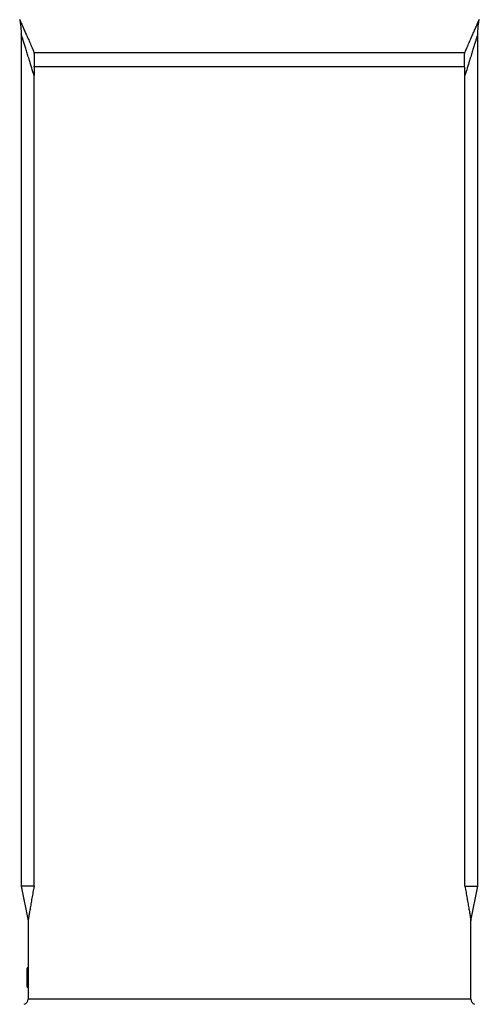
# Model space of a CAD drawing. Header units: millimetres. Extents: x 1627 to 3327, y 523 to 4613.
# Tile 5 of 9: x 2145 to 2809, y 2092 to 3516. Entities that reach past the tile are written whole.
import ezdxf

# ---------------------------------------------------------------- set-up
doc = ezdxf.new("R2010")
doc.units = ezdxf.units.MM

msp = doc.modelspace()

# ---------------------------------------------------------------- linework, layer by layer
at = {"color": 7, "linetype": 'Continuous', "lineweight": 25}
for p, q in [((2147.2, 3495.5), (2147.2, 2263.3)), ((2807.2, 2263.3), (2807.2, 3495.5)), ((2166.1, 3468.4), (2788.4, 3468.4)), ((2788.2, 3447.9), (2166.2, 3447.9)), ((2165.8, 2263.3), (2165.8, 3435.4)), ((2788.7, 2263.3), (2788.7, 3435.4)), ((2147.2, 2263.3), (2157.2, 2213.3)), ((2165.8, 2263.3), (2147.2, 2263.3)), ((2788.7, 2263.3), (2807.2, 2263.3)), ((2797.2, 2213.3), (2807.2, 2263.3)), ((2157.2, 2213.3), (2157.2, 2145.3)), ((2797.2, 2100), (2797.2, 2213.3)), ((2155.7, 2144.3), (2156.7, 2144.3)), ((2155.7, 2131.3), (2155.7, 2144.3)), ((2156.7, 2145.3), (2156.7, 2144.3)), ((2157.2, 2145.3), (2156.7, 2145.3)), ((2157.3, 2144.3), (2156.7, 2144.3)), ((2156.7, 2144.3), (2156.7, 2131.3)), ((2157.3, 2144.3), (2157.3, 2131.3)), ((2155.7, 2131.3), (2156.7, 2131.3)), ((2155.7, 2129.3), (2155.7, 2131.3)), ((2155.7, 2117.7), (2155.7, 2129.3)), ((2156.7, 2131.3), (2156.7, 2130.3)), ((2157.3, 2131.3), (2156.7, 2131.3)), ((2156.7, 2130.3), (2156.7, 2128.9)), ((2157.3, 2130.3), (2156.7, 2130.3)), ((2157.3, 2128.9), (2156.7, 2128.9)), ((2156.7, 2128.9), (2156.7, 2117.2)), ((2157.2, 2117.2), (2156.7, 2117.2)), ((2156.7, 2116.7), (2157.2, 2116.7)), ((2157.2, 2116.7), (2157.2, 2100))]:
    msp.add_line(p, q, dxfattribs=at)
at = {"color": 1, "linetype": 'Continuous', "lineweight": 25}
for p, q in [((2156.7, 2117.2), (2156.7, 2116.7)), ((2797.2, 2100), (2157.2, 2100))]:
    msp.add_line(p, q, dxfattribs=at)
at = {"color": 7, "linetype": 'Continuous', "lineweight": 25, "flags": 128}
for points in [[(2156.7, 2128.9), (2156.5, 2128.9), (2156.3, 2128.9), (2156.2, 2129), (2156, 2129), (2155.9, 2129.1), (2155.8, 2129.2), (2155.8, 2129.2), (2155.7, 2129.3)], [(2156.7, 2117.2), (2156.5, 2117.3), (2156.3, 2117.3), (2156.2, 2117.3), (2156, 2117.4), (2155.9, 2117.4), (2155.8, 2117.5), (2155.8, 2117.6), (2155.7, 2117.7)]]:
    msp.add_lwpolyline(points, dxfattribs=at)
at = {"color": 7, "linetype": 'Continuous', "lineweight": 25}
for centre, radius, start, end in [((2156.7, 2144.3), 1, 90, 180), ((2156.7, 2129.3), 1, 90, 180), ((2156.7, 2117.7), 1, 180, 270), ((2149.2, 2100), 8, 288.7982, 0), ((2805.2, 2100), 8, 180, 251.2018)]:
    msp.add_arc(centre, radius, start, end, dxfattribs=at)
msp.add_ellipse((2477.2, 2115.3), major_axis=(0, 686.2), ratio=0.466308, start_param=1.550993, end_param=1.567964, dxfattribs=at)
at = {"color": 1, "linetype": 'Continuous', "lineweight": 25}
for points, knots in [([(2145.1, 3516), (2145.1, 3516.1), (2145.1, 3516.1), (2145.3, 3515.7), (2145.7, 3514.8), (2146.4, 3513.2), (2147.4, 3511), (2148.7, 3507.9), (2150.6, 3503.7), (2153, 3498.3), (2155.8, 3491.9), (2158.8, 3485), (2162.3, 3477.2), (2164.7, 3471.4), (2166.1, 3468.4)], [0, 0, 0, 0, 0.0115066, 0.0780901, 0.1466833, 0.2152854, 0.2861608, 0.3570496, 0.4537534, 0.5579987, 0.6622821, 0.769228, 0.8761964, 1, 1, 1, 1]), ([(2788.4, 3468.4), (2789.7, 3471.4), (2792.2, 3477.1), (2795.6, 3484.8), (2798.6, 3491.7), (2801.4, 3498.1), (2803.6, 3503.1), (2805.3, 3506.9), (2806.5, 3509.6), (2807.5, 3512), (2808.3, 3513.7), (2808.9, 3515), (2809.2, 3515.8), (2809.4, 3516.2), (2809.3, 3516.1), (2809.3, 3516)], [0, 0, 0, 0, 0.123799, 0.22827, 0.332721, 0.439493, 0.546224, 0.611548, 0.676863, 0.743629, 0.810384, 0.86599, 0.921914, 0.989952, 1, 1, 1, 1]), ([(2165.8, 3435.4), (2164.7, 3439), (2162.4, 3446.4), (2159.5, 3456), (2157, 3464.1), (2154.9, 3471), (2152.9, 3477.4), (2151.3, 3482.4), (2150.2, 3486), (2149.4, 3488.6), (2148.7, 3490.8), (2148.1, 3492.8), (2147.6, 3494.3), (2147.4, 3495.2), (2147.2, 3495.6), (2147.2, 3495.5), (2147.2, 3495.5)], [0, 0, 0, 0, 0.13033, 0.261084, 0.352529, 0.444292, 0.53743, 0.631296, 0.680677, 0.730051, 0.780515, 0.830968, 0.884237, 0.938116, 0.979952, 1, 1, 1, 1]), ([(2807.2, 3495.5), (2807.2, 3495.4), (2807.2, 3495.4), (2806.8, 3494.3), (2806.4, 3492.8), (2805.7, 3490.8), (2804.8, 3487.7), (2803.4, 3483.4), (2801.6, 3477.6), (2799.6, 3471.2), (2797.5, 3464.3), (2795, 3456), (2792, 3446.4), (2789.8, 3439.1), (2788.7, 3435.4)], [0, 0, 0, 0, 0.061827, 0.114212, 0.16661, 0.22121, 0.275826, 0.368633, 0.459624, 0.551402, 0.644951, 0.738888, 0.869201, 1, 1, 1, 1])]:
    msp.add_open_spline(points, degree=3, knots=knots, dxfattribs=at)
at = {"color": 7, "linetype": 'Continuous', "lineweight": 25}
for points, knots in [([(2145.1, 3516), (2145.3, 3514.9), (2145.9, 3512.2), (2146.5, 3507.8), (2147, 3502.9), (2147.2, 3498.8), (2147.2, 3496.3), (2147.2, 3495.5)], [0, 0, 0, 0, 0.164855, 0.40013, 0.641476, 0.88693, 1, 1, 1, 1]), ([(2807.3, 3495.5), (2807.3, 3496.4), (2807.2, 3498.8), (2807.5, 3502.7), (2807.9, 3507.2), (2808.5, 3511.6), (2809, 3514.5), (2809.3, 3516), (2809.4, 3516)], [0, 0, 0, 0, 0.128219, 0.351928, 0.570947, 0.784604, 0.99206, 1, 1, 1, 1]), ([(2166.2, 3447.9), (2166.5, 3451.3), (2166.7, 3454.7), (2166.6, 3459.9), (2166.6, 3461.6), (2166.4, 3464.1), (2166.4, 3465), (2166.3, 3466.3), (2166.2, 3466.7), (2166.1, 3467.5), (2166.1, 3468), (2166.1, 3468.4)], [0, 0, 0, 0, 0.5, 0.5, 0.75, 0.75, 0.875, 0.875, 0.9375, 0.9375, 1, 1, 1, 1]), ([(2788.2, 3447.9), (2787.9, 3451.3), (2787.8, 3454.7), (2787.8, 3459.9), (2787.9, 3461.6), (2788, 3464.1), (2788.1, 3465), (2788.2, 3466.3), (2788.2, 3466.7), (2788.3, 3467.5), (2788.4, 3468), (2788.4, 3468.4)], [0, 0, 0, 0, 0.5, 0.5, 0.75, 0.75, 0.875, 0.875, 0.9375, 0.9375, 1, 1, 1, 1]), ([(2166.2, 3447.9), (2166.1, 3446.9), (2166.1, 3445.8), (2166, 3443.8), (2165.9, 3442.7), (2165.8, 3439.6), (2165.8, 3437.5), (2165.8, 3435.4)], [0, 0, 0, 0, 0.25, 0.25, 0.5, 0.5, 1, 1, 1, 1]), ([(2788.7, 3435.4), (2788.7, 3437.5), (2788.6, 3439.6), (2788.5, 3442.7), (2788.5, 3443.8), (2788.4, 3445.8), (2788.3, 3446.9), (2788.2, 3447.9)], [0, 0, 0, 0, 0.5, 0.5, 0.75, 0.75, 1, 1, 1, 1]), ([(2165.8, 2263.3), (2165.3, 2260.3), (2164.2, 2254.3), (2162.7, 2245.8), (2161.3, 2237.6), (2160.2, 2231.3), (2159.5, 2226.7), (2158.9, 2223.5), (2158.5, 2220.6), (2158.1, 2218.3), (2157.7, 2216.4), (2157.5, 2215), (2157.3, 2214), (2157.2, 2213.4), (2157.2, 2213.4), (2157.2, 2213.3)], [0, 0, 0, 0, 0.123134, 0.246558, 0.371285, 0.496739, 0.558674, 0.6206, 0.683558, 0.746501, 0.798047, 0.849584, 0.902519, 0.955446, 1, 1, 1, 1]), ([(2788.7, 2263.3), (2789.2, 2260.3), (2790.2, 2254.3), (2791.7, 2245.8), (2793.1, 2237.6), (2794.2, 2231.3), (2795, 2226.7), (2795.5, 2223.5), (2796, 2220.6), (2796.4, 2218.3), (2796.7, 2216.4), (2796.9, 2215), (2797.1, 2214), (2797.2, 2213.4), (2797.2, 2213.4), (2797.2, 2213.3)], [0, 0, 0, 0, 0.123134, 0.246558, 0.371285, 0.496739, 0.558674, 0.6206, 0.683558, 0.746501, 0.798047, 0.849584, 0.902519, 0.955446, 1, 1, 1, 1]), ([(2157.2, 2145.3), (2157.2, 2145.3), (2157.2, 2145.3), (2157.2, 2145.2), (2157.2, 2145.1), (2157.3, 2144.8), (2157.3, 2144.6), (2157.3, 2144.3)], [0, 0, 0, 0, 0.25, 0.25, 0.5, 0.5, 1, 1, 1, 1]), ([(2157.3, 2131.3), (2157.3, 2131.2), (2157.3, 2131.1), (2157.3, 2130.8), (2157.3, 2130.7), (2157.3, 2130.5), (2157.3, 2130.4), (2157.3, 2130.3), (2157.3, 2130.3), (2157.3, 2130.3)], [0, 0, 0, 0, 0.25, 0.25, 0.5, 0.5, 0.75, 0.75, 1, 1, 1, 1]), ([(2157.3, 2130.3), (2157.3, 2130.3), (2157.3, 2130.3), (2157.3, 2130.3), (2157.3, 2130.2), (2157.3, 2130.2), (2157.3, 2130.1), (2157.3, 2130), (2157.3, 2129.9), (2157.3, 2129.7), (2157.3, 2129.5), (2157.3, 2129.2), (2157.3, 2129), (2157.3, 2128.9)], [0, 0, 0, 0, 0.125, 0.125, 0.25, 0.25, 0.375, 0.375, 0.5, 0.5, 0.75, 0.75, 1, 1, 1, 1]), ([(2157.2, 2117.2), (2157.2, 2117.2), (2157.2, 2117.1), (2157.2, 2116.9), (2157.2, 2116.8), (2157.2, 2116.7), (2157.2, 2116.7), (2157.2, 2116.7)], [0, 0, 0, 0, 0.01512, 0.312344, 0.609569, 0.906794, 1, 1, 1, 1])]:
    msp.add_open_spline(points, degree=3, knots=knots, dxfattribs=at)

doc.saveas('drawing.dxf')
